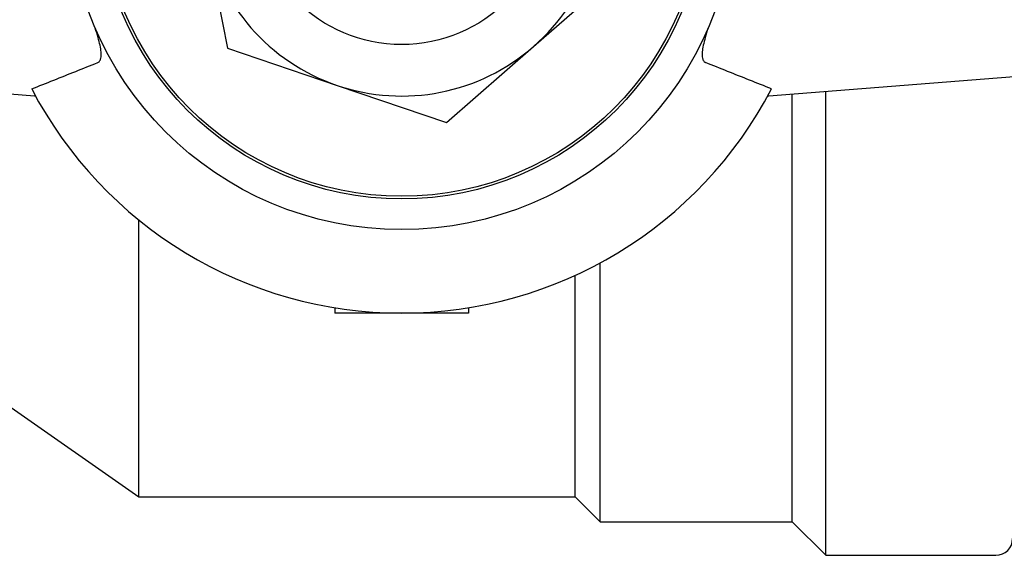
# Model space of a CAD drawing. Header units: millimetres. Extents: x 68 to 3753, y 43 to 336.
# Tile 4 of 8: x 309 to 339, y 297 to 313. Entities that reach past the tile are written whole.
import ezdxf

# ---------------------------------------------------------------- set-up
doc = ezdxf.new("R2010")
doc.units = ezdxf.units.MM
doc.layers.add('DETAIL', color=2, linetype='Continuous')

msp = doc.modelspace()

# ---------------------------------------------------------------- linework, layer by layer
at = {"layer": 'DETAIL'}
for p, q in [((314.667, 315.191), (315.341, 311.793)), ((324.506, 311.843), (327.112, 314.126)), ((315.341, 311.793), (318.62, 310.677)), ((321.9, 309.561), (324.506, 311.843)), ((309.553, 310.357), (296.932, 311.349)), ((344.174, 311.349), (331.553, 310.357)), ((318.62, 310.677), (321.9, 309.561)), ((309.581, 310.369), (309.553, 310.357)), ((309.587, 310.357), (309.553, 310.357)), ((331.553, 310.357), (331.519, 310.357)), ((331.553, 310.357), (331.525, 310.369)), ((332.253, 297.607), (332.253, 310.412)), ((333.253, 296.607), (333.253, 310.491)), ((312.68, 298.357), (312.68, 306.648)), ((326.503, 297.607), (326.503, 305.364)), ((325.753, 298.357), (325.753, 304.99)), ((318.553, 304.018), (318.553, 303.857)), ((322.553, 303.857), (318.553, 303.857)), ((322.553, 304.018), (322.553, 303.857)), ((308.753, 301.107), (312.68, 298.357)), ((312.68, 298.357), (325.753, 298.357)), ((325.753, 298.357), (326.503, 297.607)), ((326.503, 297.607), (332.253, 297.607)), ((332.253, 297.607), (333.253, 296.607)), ((333.253, 296.607), (338.353, 296.607))]:
    msp.add_line(p, q, dxfattribs=at)
at = {"layer": 'DETAIL', "flags": 128}
for points in [[(311.45, 311.359), (311.47, 311.369), (311.488, 311.383), (311.503, 311.399), (311.517, 311.419), (311.528, 311.441), (311.537, 311.467), (311.544, 311.495), (311.549, 311.527), (311.552, 311.561), (311.553, 311.599), (311.552, 311.639), (311.549, 311.681), (311.544, 311.726), (311.538, 311.774), (311.529, 311.825), (311.518, 311.878), (311.506, 311.933), (311.492, 311.991), (311.477, 312.052), (311.459, 312.114), (311.44, 312.179), (311.42, 312.246), (311.398, 312.316), (311.374, 312.388)], [(329.732, 312.388), (329.708, 312.316), (329.686, 312.246), (329.665, 312.179), (329.646, 312.114), (329.629, 312.051), (329.613, 311.991), (329.599, 311.933), (329.587, 311.878), (329.577, 311.825), (329.568, 311.774), (329.561, 311.727), (329.556, 311.681), (329.554, 311.638), (329.553, 311.599), (329.554, 311.561), (329.557, 311.527), (329.562, 311.495), (329.569, 311.467), (329.578, 311.441), (329.589, 311.419), (329.603, 311.399), (329.618, 311.383), (329.636, 311.369), (329.656, 311.359)], [(309.472, 310.571), (309.555, 310.604), (309.637, 310.637), (309.72, 310.67), (309.803, 310.703), (309.885, 310.735), (309.967, 310.768), (310.05, 310.801), (310.132, 310.834), (310.215, 310.867), (310.297, 310.899), (310.38, 310.932), (310.462, 310.965), (310.544, 310.998), (310.627, 311.031), (310.709, 311.064), (310.791, 311.096), (310.874, 311.129), (310.956, 311.162), (311.038, 311.195), (311.121, 311.228), (311.203, 311.261), (311.285, 311.294), (311.367, 311.326), (311.45, 311.359)], [(331.633, 310.571), (331.551, 310.604), (331.469, 310.637), (331.386, 310.67), (331.304, 310.702), (331.222, 310.735), (331.139, 310.768), (331.057, 310.801), (330.974, 310.833), (330.892, 310.866), (330.81, 310.899), (330.727, 310.932), (330.645, 310.965), (330.563, 310.997), (330.48, 311.03), (330.398, 311.063), (330.315, 311.096), (330.233, 311.129), (330.151, 311.162), (330.068, 311.195), (329.986, 311.228), (329.903, 311.26), (329.821, 311.293), (329.739, 311.326), (329.656, 311.359)]]:
    msp.add_lwpolyline(points, dxfattribs=at)
at = {"layer": 'DETAIL'}
for radius in [10, 9.079, 9, 4.458]:
    msp.add_circle((320.553, 316.357), radius, dxfattribs=at)
for centre, radius, start, end in [((320.553, 316.357), 6, 311.2105, 11.2105), ((320.553, 316.357), 6, 191.2105, 251.2105), ((320.553, 316.357), 6, 251.2105, 311.2105), ((320.553, 316.357), 12.5, 207.5713, 332.4287), ((338.353, 297.107), 0.5, 270, 0)]:
    msp.add_arc(centre, radius, start, end, dxfattribs=at)

doc.saveas('drawing.dxf')
